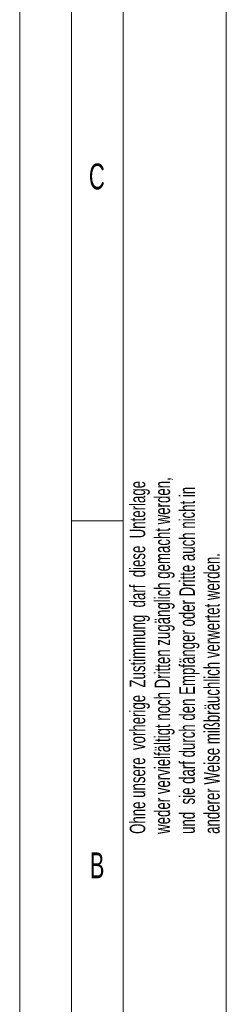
# Model space of a CAD drawing. Header units: millimetres. Extents: x 0 to 594, y 0 to 420.
# Tile 2 of 71: x 0 to 20, y 97 to 192. Entities that reach past the tile are written whole.
import ezdxf

# ---------------------------------------------------------------- set-up
doc = ezdxf.new("R2010")
doc.units = ezdxf.units.MM
doc.styles.add('SLDTEXTSTYLE0', font='TXT', dxfattribs={"width": 0.638186})

# ---------------------------------------------------------------- blocks, each defined once
blk = doc.blocks.new('SW_NOTE_1')
at = {"color": 0, "linetype": 'Continuous', "lineweight": 0, "char_height": 1.5, "attachment_point": 1, "rotation": 90, "style": 'SLDTEXTSTYLE0'}
for s, insert in [('weder vervielfältigt noch Dritten zugänglich gemacht werden,', (0.466, 0)), ('Ohne unsere  vorherige  Zustimmung  darf  diese  Unterlage', (-1.934, 0)), ('und  sie darf durch den Empfänger oder Dritte auch nicht in', (2.866, 0)), ('anderer Weise mißbräuchlich verwertet werden.', (5.266, 0))]:
    blk.add_mtext(s, dxfattribs=dict(at, insert=insert))

msp = doc.modelspace()

# ---------------------------------------------------------------- linework, layer by layer
at = {"color": 133, "linetype": 'Continuous', "lineweight": 0}
for p, q in [((0, 420.00007), (0, 0)), ((5, 415.00007), (5, 5)), ((20, 410.00007), (20, 10)), ((10, 210.00007), (10, 143.33333)), ((5, 143.33333), (10, 143.33333)), ((10, 143.33333), (10, 76.66667))]:
    msp.add_line(p, q, dxfattribs=at)

# ---------------------------------------------------------------- block references
at = {"color": 72, "linetype": 'Continuous', "lineweight": 0}
msp.add_blockref('SW_NOTE_1', (12.58842, 113.03057), dxfattribs=at)

# ---------------------------------------------------------------- texts
at = {"color": 254, "linetype": 'Continuous', "lineweight": 0, "char_height": 2.50001, "attachment_point": 2, "style": 'SLDTEXTSTYLE0'}
for s, insert in [('C', (7.47004, 177.90147)), ('B', (7.48839, 111.23474))]:
    msp.add_mtext(s, dxfattribs=dict(at, insert=insert))

doc.saveas('drawing.dxf')
